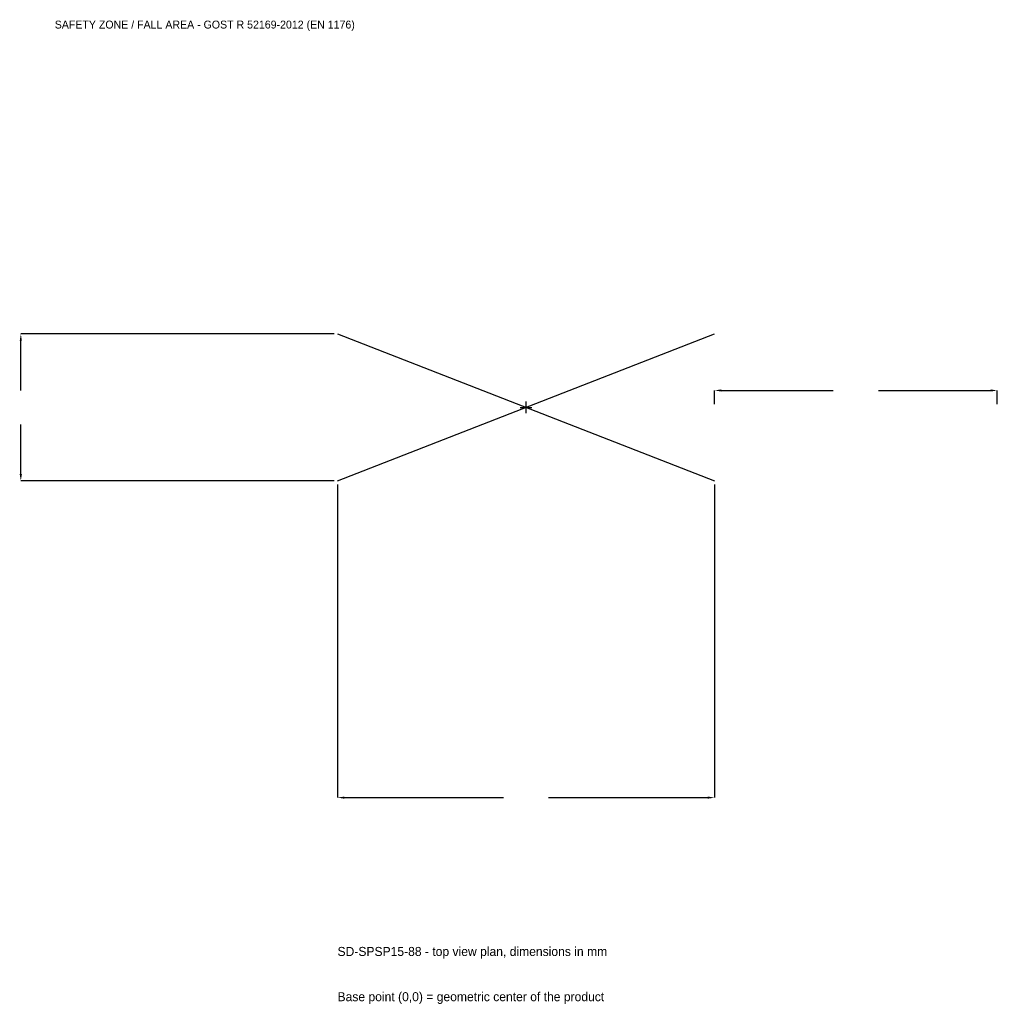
# Model space of a CAD drawing. Extents: x -2686 to 2500, y -3166 to 2057.
import ezdxf

# ---------------------------------------------------------------- set-up
doc = ezdxf.new("R2010")
doc.units = 0
for name, color, linetype in [('GP_MAF_zona_bezopasnosti', 1, 'Continuous'), ('ZSK_DANNYE', 3, 'Continuous'), ('ZSK_KONTUR', 7, 'Continuous'), ('ZSK_RAZMERY', 8, 'Continuous')]:
    doc.layers.add(name, color=color, linetype=linetype)
doc.dimstyles.new('ORION', dxfattribs={"dimtxt": 60, "dimasz": 36, "dimexe": 1.25, "dimexo": 18, "dimtad": 1, "dimcen": 2.5, "dimazin": 3, "dimtfac": 1, "dimtmove": 0, "dimatfit": 3})

# ---------------------------------------------------------------- blocks, each defined once
blk = doc.blocks.new('_CLOSEDFILLED')
at = {"color": 0, "linetype": 'BYBLOCK'}
blk.add_solid([(-1, 0.16), (0, 0), (-1, -0.16)], dxfattribs=at)
blk = doc.blocks.new('*D1')
for p, q in [((-1000, -408), (-1000, -2070)), ((1000, -408), (1000, -2070)), ((-964, -2070), (-120, -2070)), ((120, -2070), (964, -2070))]:
    blk.add_line(p, q)
at = {"layer": 'Defpoints'}
for p in [(-1000, -390), (1000, -390), (-1000, -2070)]:
    blk.add_point(p, dxfattribs=at)
at = {"layer": 'ZSK_RAZMERY', "xscale": 36, "yscale": 36, "rotation": 180}
blk.add_blockref('_CLOSEDFILLED', (-1000, -2070), dxfattribs=at)
at = {"layer": 'ZSK_RAZMERY', "xscale": 36, "yscale": 36}
blk.add_blockref('_CLOSEDFILLED', (1000, -2070), dxfattribs=at)
blk = doc.blocks.new('*D2')
for p, q in [((-1018, 390), (-2680, 390)), ((-2680, 90), (-2680, 354)), ((-2680, -354), (-2680, -90)), ((-1018, -390), (-2680, -390))]:
    blk.add_line(p, q)
at = {"layer": 'Defpoints'}
for p in [(-1000, 390), (-2680, -390), (-1000, -390)]:
    blk.add_point(p, dxfattribs=at)
at = {"layer": 'ZSK_RAZMERY', "xscale": 36, "yscale": 36}
for p, rotation in [((-2680, 390), 90), ((-2680, -390), 270)]:
    blk.add_blockref('_CLOSEDFILLED', p, dxfattribs=dict(at, rotation=rotation))
blk = doc.blocks.new('*D3')
for p, q in [((1000, 18), (1000, 90)), ((1036, 90), (1630, 90)), ((1870, 90), (2464, 90)), ((2500, 18), (2500, 90))]:
    blk.add_line(p, q)
at = {"layer": 'Defpoints'}
for p in [(1000, 90), (1000, 0), (2500, 0)]:
    blk.add_point(p, dxfattribs=at)
at = {"layer": 'ZSK_RAZMERY', "xscale": 36, "yscale": 36, "rotation": 180}
blk.add_blockref('_CLOSEDFILLED', (1000, 90), dxfattribs=at)
at = {"layer": 'ZSK_RAZMERY', "xscale": 36, "yscale": 36}
blk.add_blockref('_CLOSEDFILLED', (2500, 90), dxfattribs=at)
blk = doc.blocks.new('B1')
at = {"layer": 'ZSK_KONTUR'}
for p, q in [((-1000, -390), (1000, 390)), ((-1000, 390), (1000, -390))]:
    blk.add_line(p, q, dxfattribs=at)
at = {"layer": 'ZSK_RAZMERY'}
for p, q in [((-31.2, 0), (31.2, 0)), ((0, -31.2), (0, 31.2))]:
    blk.add_line(p, q, dxfattribs=at)
at = {"layer": 'GP_MAF_zona_bezopasnosti', "color": 1}
blk.add_text('SAFETY ZONE / FALL AREA - GOST R 52169-2012 (EN 1176)', height=42, dxfattribs=at).set_placement((-2500, 2010))
at = {"layer": 'ZSK_RAZMERY'}
dim = blk.add_linear_dim(base=(-2680, -390), p1=(-1000, -390), p2=(-1000, 390), angle=90, dimstyle='ORION', dxfattribs=at)
dim.commit()
dim.dimension.update_dxf_attribs({"geometry": '*D2', "text_midpoint": (-2680, 0)})
for base, p1, p2, picture, middle in [((1000, 90), (1000, 0), (2500, 0), '*D3', (1750, 90)), ((-1000, -2070), (-1000, -390), (1000, -390), '*D1', (0, -2070))]:
    dim = blk.add_linear_dim(base=base, p1=p1, p2=p2, dimstyle='ORION', dxfattribs=at)
    dim.commit()
    dim.dimension.update_dxf_attribs({"geometry": picture, "text_midpoint": middle})

msp = doc.modelspace()

# ---------------------------------------------------------------- block references
msp.add_blockref('B1', (0, 0))

# ---------------------------------------------------------------- texts
at = {"layer": 'ZSK_DANNYE', "color": 3}
msp.add_text('SD-SPSP15-88 - top view plan, dimensions in mm', height=48, dxfattribs=at).set_placement((-1000, -2910))
at = {"layer": 'ZSK_DANNYE', "color": 7}
msp.add_text('Base point (0,0) = geometric center of the product', height=48, dxfattribs=at).set_placement((-1000, -3150))

doc.saveas('drawing.dxf')
